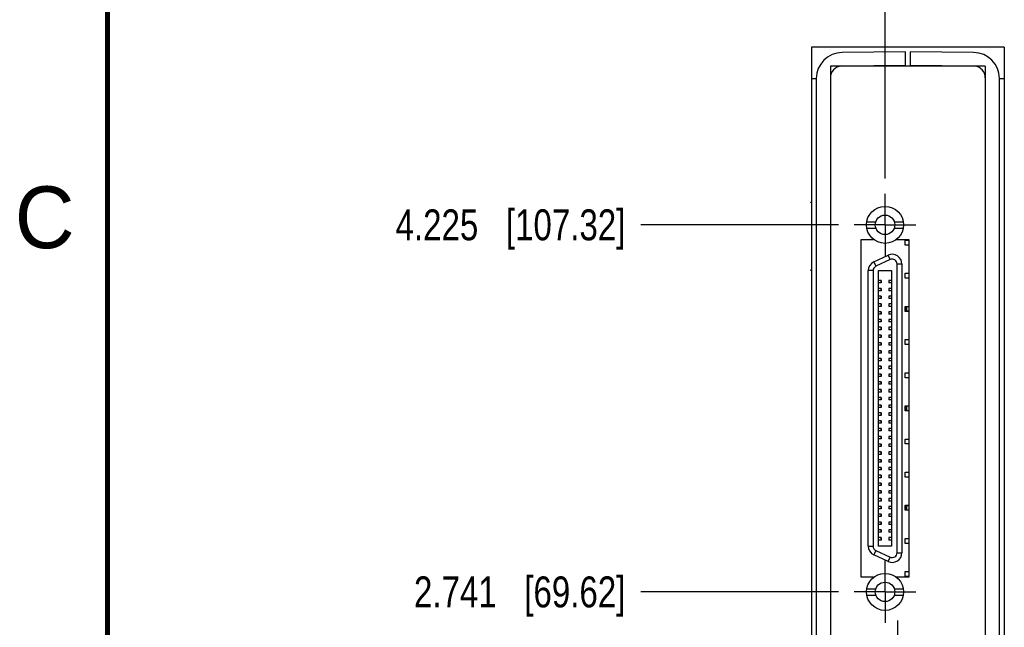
# Model space of a CAD drawing. Header units: inches. Extents: x 0 to 22, y 0 to 17.
# Tile 11 of 30: x 0.1 to 4.1, y 9.1 to 11.5. Entities that reach past the tile are written whole.
import ezdxf

# ---------------------------------------------------------------- set-up
doc = ezdxf.new("R2010")
doc.units = ezdxf.units.IN
doc.header["$LTSCALE"] = 1.21
doc.header["$MEASUREMENT"] = 0
doc.linetypes.add('CENTER', pattern=[0.6, 0.375, -0.075, 0.075, -0.075])
doc.layers.get('0').update_dxf_attribs({"linetype": 'CONTINUOUS'})
doc.layers.add('DEFAULT_1', color=7, linetype='CENTER')
doc.layers.add('DIMENSIONS', color=7, linetype='CONTINUOUS')
doc.styles.get("Standard").update_dxf_attribs({"font": 'txt', "width": 0.8})
doc.styles.add('TEXTSTYLE_2', font='txt')
doc.dimstyles.new('DIMSTYLE_2', dxfattribs={"dimtxt": 0.125, "dimasz": 0.18, "dimexe": 0.18, "dimexo": 0.0625, "dimgap": 0.09, "dimtad": 0, "dimtih": 1, "dimtoh": 1, "dimdec": 3, "dimzin": 4, "dimdsep": 46, "dimtxsty": 'STANDARD', "dimblk": '_FILLED', "dimblk1": '_FILLED', "dimblk2": '_FILLED', "dimcen": 0.09, "dimadec": 0, "dimazin": 0, "dimtp": 0.01, "dimtm": 0.01, "dimtfac": 1, "dimtdec": 3, "dimtofl": 0, "dimtmove": 0, "dimatfit": 3, "dimldrblk": '_FILLED', "dimfxl": 1, "dimtolj": 1, "dimtzin": 4, "dimarcsym": 0})

# ---------------------------------------------------------------- blocks, each defined once
blk = doc.blocks.new('*D5')
at = {"layer": 'DIMENSIONS', "color": 2, "linetype": 'CONTINUOUS'}
blk.add_line((3.4561, 9.2352), (2.6564, 9.2352), dxfattribs=at)
at = {"layer": 'DIMENSIONS', "color": 2, "linetype": 'CONTINUOUS', "insert": (2.5939, 9.2977), "char_height": 0.125, "width": 1.325, "attachment_point": 3, "line_spacing_factor": 0.9}
blk.add_mtext('2.741{\\Ftxt.shx;\\W1.000000;\\H0.125000; }[69.62]', dxfattribs=at)
blk = doc.blocks.new('_FILLED')
at = {"color": 0, "linetype": 'BYBLOCK'}
blk.add_solid([(0, 0), (-1, 0.174), (-1, -0.174)], dxfattribs=at)
blk = doc.blocks.new('*D6')
at = {"layer": 'DIMENSIONS', "color": 2, "linetype": 'CONTINUOUS'}
blk.add_line((3.4561, 10.7195), (2.6564, 10.7195), dxfattribs=at)
at = {"layer": 'DIMENSIONS', "color": 2, "linetype": 'CONTINUOUS', "insert": (2.5939, 10.782), "char_height": 0.125, "width": 1.425, "attachment_point": 3, "line_spacing_factor": 0.9}
blk.add_mtext('4.225{\\Ftxt.shx;\\W1.000000;\\H0.125000; }[107.32]', dxfattribs=at)
blk = doc.blocks.new('*D10')
at = {"layer": 'DIMENSIONS', "color": 2, "linetype": 'CONTINUOUS'}
blk.add_line((3.6437, 10.9071), (3.6437, 12.126), dxfattribs=at)
at = {"layer": 'DIMENSIONS', "color": 2, "linetype": 'CONTINUOUS', "insert": (3.5812, 12.1885), "char_height": 0.125, "width": 1.425, "attachment_point": 1, "rotation": 90, "line_spacing_factor": 0.9}
blk.add_mtext('2X .155{\\Ftxt.shx;\\W1.000000;\\H0.125000; }[3.93]', dxfattribs=at)

msp = doc.modelspace()

# ---------------------------------------------------------------- linework, layer by layer
at = {"color": 6, "linetype": 'CONTINUOUS'}
for p, q in [((3.3459, 11.4385), (3.3459, 6.3725)), ((4.1259, 11.4385), (3.3459, 11.4385)), ((4.1259, 11.4385), (4.1259, 6.3725)), ((3.4229, 11.3615), (3.4229, 6.4495)), ((4.0489, 11.3615), (3.4229, 11.3615)), ((4.0489, 11.3615), (4.0489, 6.4495)), ((3.7248, 10.6374), (3.7248, 10.6575)), ((3.7248, 10.6575), (3.7398, 10.6575)), ((3.7398, 10.6374), (3.7248, 10.6374)), ((3.5984, 10.5699), (3.6558, 10.5967)), ((3.7118, 10.561), (3.7118, 9.3937)), ((3.5756, 9.4205), (3.5756, 10.5342)), ((3.6172, 9.4203), (3.6172, 10.5345)), ((3.6172, 10.5345), (3.6703, 10.5345)), ((3.6703, 10.5345), (3.6703, 9.4203)), ((3.7248, 10.5034), (3.7248, 10.5235)), ((3.7248, 10.5235), (3.7398, 10.5235)), ((3.628, 10.4941), (3.6172, 10.4941)), ((3.628, 10.4843), (3.6172, 10.4843)), ((3.628, 10.4941), (3.628, 10.4843)), ((3.6595, 10.4941), (3.6595, 10.4843)), ((3.6703, 10.4941), (3.6595, 10.4941)), ((3.6703, 10.4843), (3.6595, 10.4843)), ((3.7398, 10.5034), (3.7248, 10.5034)), ((3.628, 10.4626), (3.6172, 10.4626)), ((3.628, 10.4528), (3.6172, 10.4528)), ((3.628, 10.4311), (3.6172, 10.4311)), ((3.628, 10.4626), (3.628, 10.4528)), ((3.628, 10.4311), (3.628, 10.4213)), ((3.6595, 10.4626), (3.6595, 10.4528)), ((3.6703, 10.4626), (3.6595, 10.4626)), ((3.6703, 10.4528), (3.6595, 10.4528)), ((3.6595, 10.4311), (3.6595, 10.4213)), ((3.6703, 10.4311), (3.6595, 10.4311)), ((3.628, 10.4213), (3.6172, 10.4213)), ((3.628, 10.3996), (3.6172, 10.3996)), ((3.628, 10.3996), (3.628, 10.3898)), ((3.6703, 10.4213), (3.6595, 10.4213)), ((3.6595, 10.3996), (3.6595, 10.3898)), ((3.6703, 10.3996), (3.6595, 10.3996)), ((3.628, 10.3898), (3.6172, 10.3898)), ((3.628, 10.3681), (3.6172, 10.3681)), ((3.628, 10.3583), (3.6172, 10.3583)), ((3.628, 10.3681), (3.628, 10.3583)), ((3.6703, 10.3898), (3.6595, 10.3898)), ((3.6595, 10.3681), (3.6595, 10.3583)), ((3.6703, 10.3681), (3.6595, 10.3681)), ((3.6703, 10.3583), (3.6595, 10.3583)), ((3.7248, 10.3694), (3.7248, 10.3895)), ((3.7248, 10.3895), (3.7398, 10.3895)), ((3.7398, 10.3694), (3.7248, 10.3694)), ((3.7264, 10.3895), (3.7264, 10.3694)), ((3.7264, 10.3711), (3.7392, 10.3711)), ((3.7317, 10.3711), (3.7317, 10.3895)), ((3.628, 10.3366), (3.6172, 10.3366)), ((3.628, 10.3268), (3.6172, 10.3268)), ((3.628, 10.3366), (3.628, 10.3268)), ((3.6595, 10.3366), (3.6595, 10.3268)), ((3.6703, 10.3366), (3.6595, 10.3366)), ((3.6703, 10.3268), (3.6595, 10.3268)), ((3.628, 10.3051), (3.6172, 10.3051)), ((3.628, 10.2953), (3.6172, 10.2953)), ((3.628, 10.2736), (3.6172, 10.2736)), ((3.628, 10.3051), (3.628, 10.2953)), ((3.628, 10.2736), (3.628, 10.2638)), ((3.6595, 10.3051), (3.6595, 10.2953)), ((3.6703, 10.3051), (3.6595, 10.3051)), ((3.6703, 10.2953), (3.6595, 10.2953)), ((3.6595, 10.2736), (3.6595, 10.2638)), ((3.6703, 10.2736), (3.6595, 10.2736)), ((3.628, 10.2638), (3.6172, 10.2638)), ((3.628, 10.2421), (3.6172, 10.2421)), ((3.628, 10.2323), (3.6172, 10.2323)), ((3.628, 10.2421), (3.628, 10.2323)), ((3.6703, 10.2638), (3.6595, 10.2638)), ((3.6595, 10.2421), (3.6595, 10.2323)), ((3.6703, 10.2421), (3.6595, 10.2421)), ((3.6703, 10.2323), (3.6595, 10.2323)), ((3.7248, 10.2354), (3.7248, 10.2554)), ((3.7248, 10.2554), (3.7398, 10.2554)), ((3.7398, 10.2354), (3.7248, 10.2354)), ((3.628, 10.2106), (3.6172, 10.2106)), ((3.628, 10.2008), (3.6172, 10.2008)), ((3.628, 10.2106), (3.628, 10.2008)), ((3.6595, 10.2106), (3.6595, 10.2008)), ((3.6703, 10.2106), (3.6595, 10.2106)), ((3.6703, 10.2008), (3.6595, 10.2008)), ((3.628, 10.1791), (3.6172, 10.1791)), ((3.628, 10.1693), (3.6172, 10.1693)), ((3.628, 10.1791), (3.628, 10.1693)), ((3.6595, 10.1791), (3.6595, 10.1693)), ((3.6703, 10.1791), (3.6595, 10.1791)), ((3.6703, 10.1693), (3.6595, 10.1693)), ((3.628, 10.1476), (3.6172, 10.1476)), ((3.628, 10.1378), (3.6172, 10.1378)), ((3.628, 10.1161), (3.6172, 10.1161)), ((3.628, 10.1476), (3.628, 10.1378)), ((3.628, 10.1161), (3.628, 10.1063)), ((3.6595, 10.1476), (3.6595, 10.1378)), ((3.6703, 10.1476), (3.6595, 10.1476)), ((3.6703, 10.1378), (3.6595, 10.1378)), ((3.6595, 10.1161), (3.6595, 10.1063)), ((3.6703, 10.1161), (3.6595, 10.1161)), ((3.7248, 10.1013), (3.7248, 10.1214)), ((3.7248, 10.1214), (3.7398, 10.1214)), ((3.628, 10.1063), (3.6172, 10.1063)), ((3.628, 10.0846), (3.6172, 10.0846)), ((3.628, 10.0748), (3.6172, 10.0748)), ((3.628, 10.0846), (3.628, 10.0748)), ((3.6703, 10.1063), (3.6595, 10.1063)), ((3.6595, 10.0846), (3.6595, 10.0748)), ((3.6703, 10.0846), (3.6595, 10.0846)), ((3.6703, 10.0748), (3.6595, 10.0748)), ((3.7398, 10.1013), (3.7248, 10.1013)), ((3.628, 10.0532), (3.6172, 10.0532)), ((3.628, 10.0433), (3.6172, 10.0433)), ((3.628, 10.0532), (3.628, 10.0433)), ((3.6595, 10.0532), (3.6595, 10.0433)), ((3.6703, 10.0532), (3.6595, 10.0532)), ((3.6703, 10.0433), (3.6595, 10.0433)), ((3.628, 10.0217), (3.6172, 10.0217)), ((3.628, 10.0118), (3.6172, 10.0118)), ((3.628, 10.0217), (3.628, 10.0118)), ((3.6595, 10.0217), (3.6595, 10.0118)), ((3.6703, 10.0217), (3.6595, 10.0217)), ((3.6703, 10.0118), (3.6595, 10.0118)), ((3.628, 9.9902), (3.6172, 9.9902)), ((3.628, 9.9803), (3.6172, 9.9803)), ((3.628, 9.9587), (3.6172, 9.9587)), ((3.628, 9.9902), (3.628, 9.9803)), ((3.628, 9.9587), (3.628, 9.9488)), ((3.6595, 9.9902), (3.6595, 9.9803)), ((3.6703, 9.9902), (3.6595, 9.9902)), ((3.6703, 9.9803), (3.6595, 9.9803)), ((3.6595, 9.9587), (3.6595, 9.9488)), ((3.6703, 9.9587), (3.6595, 9.9587)), ((3.7248, 9.9673), (3.7248, 9.9874)), ((3.7248, 9.9874), (3.7398, 9.9874)), ((3.7398, 9.9673), (3.7248, 9.9673)), ((3.7264, 9.9874), (3.7264, 9.9673)), ((3.7317, 9.9673), (3.7317, 9.9874)), ((3.628, 9.9488), (3.6172, 9.9488)), ((3.628, 9.9272), (3.6172, 9.9272)), ((3.628, 9.9173), (3.6172, 9.9173)), ((3.628, 9.9272), (3.628, 9.9173)), ((3.6703, 9.9488), (3.6595, 9.9488)), ((3.6595, 9.9272), (3.6595, 9.9173)), ((3.6703, 9.9272), (3.6595, 9.9272)), ((3.6703, 9.9173), (3.6595, 9.9173)), ((3.628, 9.8957), (3.6172, 9.8957)), ((3.628, 9.8858), (3.6172, 9.8858)), ((3.628, 9.8957), (3.628, 9.8858)), ((3.6595, 9.8957), (3.6595, 9.8858)), ((3.6703, 9.8957), (3.6595, 9.8957)), ((3.6703, 9.8858), (3.6595, 9.8858)), ((3.628, 9.8642), (3.6172, 9.8642)), ((3.628, 9.8543), (3.6172, 9.8543)), ((3.628, 9.8642), (3.628, 9.8543)), ((3.6595, 9.8642), (3.6595, 9.8543)), ((3.6703, 9.8642), (3.6595, 9.8642)), ((3.6703, 9.8543), (3.6595, 9.8543)), ((3.7248, 9.8333), (3.7248, 9.8534)), ((3.7248, 9.8534), (3.7398, 9.8534)), ((3.628, 9.8327), (3.6172, 9.8327)), ((3.628, 9.8228), (3.6172, 9.8228)), ((3.628, 9.8012), (3.6172, 9.8012)), ((3.628, 9.8327), (3.628, 9.8228)), ((3.628, 9.8012), (3.628, 9.7913)), ((3.6595, 9.8327), (3.6595, 9.8228)), ((3.6703, 9.8327), (3.6595, 9.8327)), ((3.6703, 9.8228), (3.6595, 9.8228)), ((3.6595, 9.8012), (3.6595, 9.7913)), ((3.6703, 9.8012), (3.6595, 9.8012)), ((3.7398, 9.8333), (3.7248, 9.8333)), ((3.628, 9.7913), (3.6172, 9.7913)), ((3.628, 9.7697), (3.6172, 9.7697)), ((3.628, 9.7598), (3.6172, 9.7598)), ((3.628, 9.7697), (3.628, 9.7598)), ((3.6703, 9.7913), (3.6595, 9.7913)), ((3.6595, 9.7697), (3.6595, 9.7598)), ((3.6703, 9.7697), (3.6595, 9.7697)), ((3.6703, 9.7598), (3.6595, 9.7598)), ((3.628, 9.7382), (3.6172, 9.7382)), ((3.628, 9.7283), (3.6172, 9.7283)), ((3.628, 9.7382), (3.628, 9.7283)), ((3.6595, 9.7382), (3.6595, 9.7283)), ((3.6703, 9.7382), (3.6595, 9.7382)), ((3.6703, 9.7283), (3.6595, 9.7283)), ((3.7248, 9.6993), (3.7248, 9.7194)), ((3.7248, 9.7194), (3.7398, 9.7194)), ((3.628, 9.7067), (3.6172, 9.7067)), ((3.628, 9.6969), (3.6172, 9.6969)), ((3.628, 9.6752), (3.6172, 9.6752)), ((3.628, 9.7067), (3.628, 9.6969)), ((3.628, 9.6752), (3.628, 9.6654)), ((3.6595, 9.7067), (3.6595, 9.6969)), ((3.6703, 9.7067), (3.6595, 9.7067)), ((3.6703, 9.6969), (3.6595, 9.6969)), ((3.6595, 9.6752), (3.6595, 9.6654)), ((3.6703, 9.6752), (3.6595, 9.6752)), ((3.7398, 9.6993), (3.7248, 9.6993)), ((3.628, 9.6654), (3.6172, 9.6654)), ((3.628, 9.6437), (3.6172, 9.6437)), ((3.628, 9.6437), (3.628, 9.6339)), ((3.6703, 9.6654), (3.6595, 9.6654)), ((3.6595, 9.6437), (3.6595, 9.6339)), ((3.6703, 9.6437), (3.6595, 9.6437)), ((3.628, 9.6339), (3.6172, 9.6339)), ((3.628, 9.6122), (3.6172, 9.6122)), ((3.628, 9.6024), (3.6172, 9.6024)), ((3.628, 9.6122), (3.628, 9.6024)), ((3.6703, 9.6339), (3.6595, 9.6339)), ((3.6595, 9.6122), (3.6595, 9.6024)), ((3.6703, 9.6122), (3.6595, 9.6122)), ((3.6703, 9.6024), (3.6595, 9.6024)), ((3.628, 9.5807), (3.6172, 9.5807)), ((3.628, 9.5709), (3.6172, 9.5709)), ((3.628, 9.5807), (3.628, 9.5709)), ((3.6595, 9.5807), (3.6595, 9.5709)), ((3.6703, 9.5807), (3.6595, 9.5807)), ((3.6703, 9.5709), (3.6595, 9.5709)), ((3.7248, 9.5653), (3.7248, 9.5854)), ((3.7248, 9.5854), (3.7398, 9.5854)), ((3.7398, 9.5653), (3.7248, 9.5653)), ((3.7264, 9.5854), (3.7264, 9.5653)), ((3.7392, 9.5837), (3.7264, 9.5837)), ((3.7317, 9.5653), (3.7317, 9.5837)), ((3.628, 9.5492), (3.6172, 9.5492)), ((3.628, 9.5394), (3.6172, 9.5394)), ((3.628, 9.5177), (3.6172, 9.5177)), ((3.628, 9.5492), (3.628, 9.5394)), ((3.628, 9.5177), (3.628, 9.5079)), ((3.6595, 9.5492), (3.6595, 9.5394)), ((3.6703, 9.5492), (3.6595, 9.5492)), ((3.6703, 9.5394), (3.6595, 9.5394)), ((3.6595, 9.5177), (3.6595, 9.5079)), ((3.6703, 9.5177), (3.6595, 9.5177)), ((3.628, 9.5079), (3.6172, 9.5079)), ((3.628, 9.4862), (3.6172, 9.4862)), ((3.628, 9.4764), (3.6172, 9.4764)), ((3.628, 9.4862), (3.628, 9.4764)), ((3.6703, 9.5079), (3.6595, 9.5079)), ((3.6595, 9.4862), (3.6595, 9.4764)), ((3.6703, 9.4862), (3.6595, 9.4862)), ((3.6703, 9.4764), (3.6595, 9.4764)), ((3.628, 9.4547), (3.6172, 9.4547)), ((3.628, 9.4449), (3.6172, 9.4449)), ((3.628, 9.4547), (3.628, 9.4449)), ((3.6595, 9.4547), (3.6595, 9.4449)), ((3.6703, 9.4547), (3.6595, 9.4547)), ((3.6703, 9.4449), (3.6595, 9.4449)), ((3.7248, 9.4313), (3.7248, 9.4513)), ((3.7248, 9.4513), (3.7398, 9.4513)), ((3.6703, 9.4203), (3.6172, 9.4203)), ((3.7398, 9.4313), (3.7248, 9.4313)), ((3.6558, 9.358), (3.5984, 9.3848)), ((3.7248, 9.2972), (3.7248, 9.3173)), ((3.7248, 9.3173), (3.7398, 9.3173)), ((3.7398, 9.2972), (3.7248, 9.2972))]:
    msp.add_line(p, q, dxfattribs=at)
at = {"color": 9, "linetype": 'CONTINUOUS'}
for p, q in [((3.7259, 11.4185), (3.4699, 11.4163)), ((4.002, 11.4163), (3.7459, 11.4185)), ((3.3459, 11.3113), (3.3658, 11.3113)), ((3.3658, 11.3113), (3.3658, 6.4997)), ((4.1061, 6.4997), (4.1061, 11.3113)), ((4.1061, 11.3113), (4.1259, 11.3113)), ((3.6642, 10.5789), (3.6558, 10.5967)), ((3.5984, 10.5699), (3.6067, 10.5521)), ((3.6642, 10.5789), (3.6067, 10.5521)), ((3.6922, 9.3937), (3.6922, 10.561)), ((3.7118, 10.561), (3.6922, 10.561)), ((3.5953, 10.5342), (3.5756, 10.5342)), ((3.5953, 10.5342), (3.5953, 9.4205)), ((3.6272, 10.4941), (3.6272, 10.4843)), ((3.6603, 10.4843), (3.6603, 10.4941)), ((3.6272, 10.4626), (3.6272, 10.4528)), ((3.6272, 10.4311), (3.6272, 10.4213)), ((3.6603, 10.4528), (3.6603, 10.4626)), ((3.6603, 10.4213), (3.6603, 10.4311)), ((3.6272, 10.3996), (3.6272, 10.3898)), ((3.6603, 10.3898), (3.6603, 10.3996)), ((3.6272, 10.3681), (3.6272, 10.3583)), ((3.6603, 10.3583), (3.6603, 10.3681)), ((3.6272, 10.3366), (3.6272, 10.3268)), ((3.6603, 10.3268), (3.6603, 10.3366)), ((3.6272, 10.3051), (3.6272, 10.2953)), ((3.6272, 10.2736), (3.6272, 10.2638)), ((3.6603, 10.2953), (3.6603, 10.3051)), ((3.6603, 10.2638), (3.6603, 10.2736)), ((3.6272, 10.2421), (3.6272, 10.2323)), ((3.6603, 10.2323), (3.6603, 10.2421)), ((3.6272, 10.2106), (3.6272, 10.2008)), ((3.6603, 10.2008), (3.6603, 10.2106)), ((3.6272, 10.1791), (3.6272, 10.1693)), ((3.6603, 10.1693), (3.6603, 10.1791)), ((3.6272, 10.1476), (3.6272, 10.1378)), ((3.6272, 10.1161), (3.6272, 10.1063)), ((3.6603, 10.1378), (3.6603, 10.1476)), ((3.6603, 10.1063), (3.6603, 10.1161)), ((3.6272, 10.0846), (3.6272, 10.0748)), ((3.6603, 10.0748), (3.6603, 10.0846)), ((3.6272, 10.0532), (3.6272, 10.0433)), ((3.6603, 10.0433), (3.6603, 10.0532)), ((3.6272, 10.0217), (3.6272, 10.0118)), ((3.6603, 10.0118), (3.6603, 10.0217)), ((3.6272, 9.9902), (3.6272, 9.9803)), ((3.6272, 9.9587), (3.6272, 9.9488)), ((3.6603, 9.9803), (3.6603, 9.9902)), ((3.6603, 9.9488), (3.6603, 9.9587)), ((3.6272, 9.9272), (3.6272, 9.9173)), ((3.6603, 9.9173), (3.6603, 9.9272)), ((3.6272, 9.8957), (3.6272, 9.8858)), ((3.6603, 9.8858), (3.6603, 9.8957)), ((3.6272, 9.8642), (3.6272, 9.8543)), ((3.6603, 9.8543), (3.6603, 9.8642)), ((3.6272, 9.8327), (3.6272, 9.8228)), ((3.6272, 9.8012), (3.6272, 9.7913)), ((3.6603, 9.8228), (3.6603, 9.8327)), ((3.6603, 9.7913), (3.6603, 9.8012)), ((3.6272, 9.7697), (3.6272, 9.7598)), ((3.6603, 9.7598), (3.6603, 9.7697)), ((3.6272, 9.7382), (3.6272, 9.7283)), ((3.6603, 9.7283), (3.6603, 9.7382)), ((3.6272, 9.7067), (3.6272, 9.6969)), ((3.6272, 9.6752), (3.6272, 9.6654)), ((3.6603, 9.6969), (3.6603, 9.7067)), ((3.6603, 9.6654), (3.6603, 9.6752)), ((3.6272, 9.6437), (3.6272, 9.6339)), ((3.6603, 9.6339), (3.6603, 9.6437)), ((3.6272, 9.6122), (3.6272, 9.6024)), ((3.6603, 9.6024), (3.6603, 9.6122)), ((3.6272, 9.5807), (3.6272, 9.5709)), ((3.6603, 9.5709), (3.6603, 9.5807)), ((3.6272, 9.5492), (3.6272, 9.5394)), ((3.6272, 9.5177), (3.6272, 9.5079)), ((3.6603, 9.5394), (3.6603, 9.5492)), ((3.6603, 9.5079), (3.6603, 9.5177)), ((3.6272, 9.4862), (3.6272, 9.4764)), ((3.6603, 9.4764), (3.6603, 9.4862)), ((3.6272, 9.4547), (3.6272, 9.4449)), ((3.6603, 9.4449), (3.6603, 9.4547)), ((3.5756, 9.4205), (3.5953, 9.4205)), ((3.6067, 9.4027), (3.5984, 9.3848)), ((3.6067, 9.4027), (3.6642, 9.3759)), ((3.6558, 9.358), (3.6642, 9.3759)), ((3.6922, 9.3937), (3.7118, 9.3937))]:
    msp.add_line(p, q, dxfattribs=at)
at = {"color": 7, "linetype": 'CONTINUOUS'}
for p, q in [((3.7259, 11.3646), (3.7259, 11.4185)), ((3.7459, 11.4185), (3.7459, 11.3646)), ((3.4705, 11.3623), (3.7259, 11.3646)), ((3.7459, 11.3646), (4.0014, 11.3623)), ((3.3439, 10.8095), (3.3439, 10.8115)), ((3.3459, 10.8115), (3.3439, 10.8115)), ((3.3459, 10.8095), (3.3439, 10.8095)), ((3.57, 10.7323), (3.6065, 10.7323)), ((3.681, 10.7323), (3.7174, 10.7323)), ((3.57, 10.7067), (3.6065, 10.7067)), ((3.681, 10.7067), (3.7174, 10.7067)), ((3.5477, 9.2941), (3.5477, 10.6603)), ((3.5477, 10.6603), (3.5967, 10.6603)), ((3.6907, 10.6603), (3.7398, 10.6603)), ((3.7398, 10.6603), (3.7398, 9.2941)), ((3.3439, 10.5355), (3.3439, 10.5375)), ((3.3439, 10.5375), (3.3459, 10.5375)), ((3.3459, 10.5355), (3.3439, 10.5355)), ((3.5967, 9.2941), (3.5477, 9.2941)), ((3.7398, 9.2941), (3.6907, 9.2941)), ((3.57, 9.248), (3.6065, 9.248)), ((3.681, 9.248), (3.7174, 9.248)), ((3.57, 9.2224), (3.6065, 9.2224)), ((3.681, 9.2224), (3.7174, 9.2224))]:
    msp.add_line(p, q, dxfattribs=at)
at = {"color": 7, "linetype": 'CONTINUOUS', "const_width": 0.02}
msp.add_lwpolyline([(0.5, 16.5), (0.5, 0.5)], dxfattribs=at)
at = {"color": 7, "linetype": 'CONTINUOUS'}
for centre, radius in [((3.6437, 10.7195), 0.0748), ((3.6437, 10.7195), 0.0394), ((3.6437, 9.2352), 0.0748), ((3.6437, 9.2352), 0.0394)]:
    msp.add_circle(centre, radius, dxfattribs=at)
at = {"color": 9, "linetype": 'CONTINUOUS'}
for centre, radius, start, end in [((3.4708, 11.3113), 0.105, 90.5005, 179.9993), ((4.0011, 11.3113), 0.105, 0.0005, 89.4993), ((3.6725, 10.561), 0.0394, 0, 115), ((3.615, 10.5342), 0.0394, 115, 180), ((3.615, 10.5342), 0.0197, 115, 180), ((3.6725, 10.561), 0.0197, 0, 115), ((3.615, 9.4205), 0.0394, 180, 245), ((3.615, 9.4205), 0.0197, 180, 245), ((3.6725, 9.3937), 0.0394, 245, 360), ((3.6725, 9.3937), 0.0197, 245, 360)]:
    msp.add_arc(centre, radius, start, end, dxfattribs=at)
at = {"color": 7, "linetype": 'CONTINUOUS'}
for centre, start, end in [((3.4709, 11.3143), 95.7308, 180), ((4.0009, 11.3143), 0, 84.2774)]:
    msp.add_arc(centre, 0.048, start, end, dxfattribs=at)
at = {"layer": 'DEFAULT_1', "color": 7, "linetype": 'CENTER'}
for p, q in [((3.6437, 10.7195), (3.6437, 10.8446)), ((3.6437, 10.7195), (3.5186, 10.7195)), ((3.6437, 10.7195), (3.6437, 10.5944)), ((3.6437, 10.7195), (3.7688, 10.7195)), ((3.6437, 9.2352), (3.6437, 9.3603)), ((3.6437, 9.2352), (3.5186, 9.2352)), ((3.6437, 9.2352), (3.6437, 9.1101)), ((3.6437, 9.2352), (3.7688, 9.2352)), ((3.6958, 8.995), (3.6958, 9.1201))]:
    msp.add_line(p, q, dxfattribs=at)

# ---------------------------------------------------------------- texts
at = {"color": 2, "linetype": 'CONTINUOUS', "insert": (0.125, 10.875), "char_height": 0.25, "width": 0.25, "attachment_point": 1, "line_spacing_factor": 0.9, "style": 'TEXTSTYLE_2'}
msp.add_mtext('C', dxfattribs=at)

# ---------------------------------------------------------------- dimensions: what is measured, and where the dimension line sits
at = {"layer": 'DIMENSIONS', "color": 2, "linetype": 'CONTINUOUS'}
dim = msp.add_ordinate_dim(feature_location=(3.6437, 10.9071), offset=(0, 1.2189), dtype=1, origin=(3.4889, 10.8446), text='2X <>', dimstyle='DIMSTYLE_2', dxfattribs=at)
dim.commit()
dim.dimension.update_dxf_attribs({"geometry": '*D10', "text_midpoint": (3.6437, 12.901)})
for feature_location, picture, middle in [((3.4561, 10.7195), '*D6', (1.5814, 10.7195)), ((3.4561, 9.2352), '*D5', (1.6314, 9.2352))]:
    dim = msp.add_ordinate_dim(feature_location=feature_location, offset=(-0.7997, 0), dtype=0, origin=(3.5186, 6.4945), dimstyle='DIMSTYLE_2', dxfattribs=at)
    dim.commit()
    dim.dimension.update_dxf_attribs({"geometry": picture, "text_midpoint": middle})

doc.saveas('drawing.dxf')
